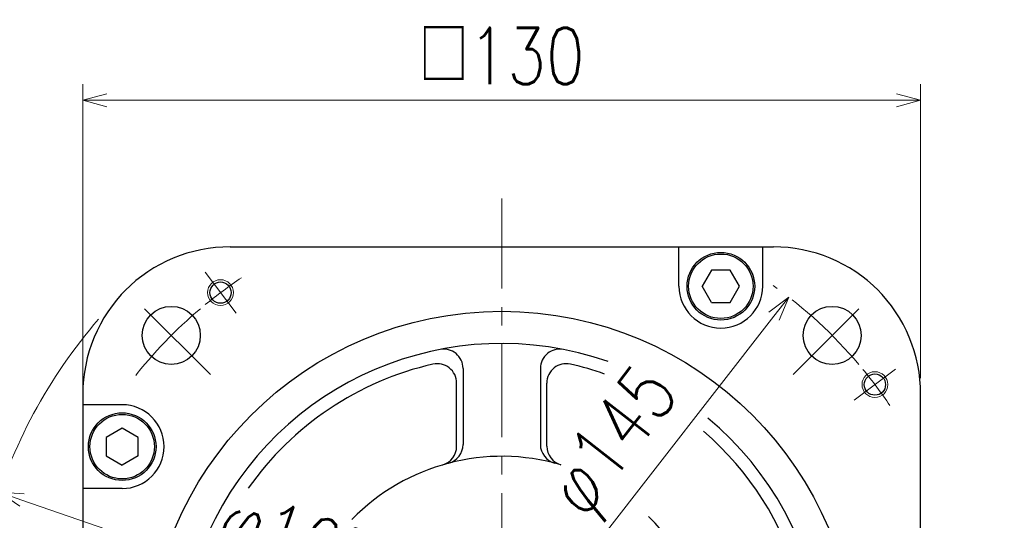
# Model space of a CAD drawing. Header units: millimetres. Extents: x 0 to 1076, y 0 to 742.
# Tile 132 of 134: x 625 to 778, y 510 to 588. Entities that reach past the tile are written whole.
import ezdxf

# ---------------------------------------------------------------- set-up
doc = ezdxf.new("R2010")
doc.units = ezdxf.units.MM
doc.header["$LTSCALE"] = 0.454724
doc.linetypes.add('CENTER', pattern=[50.8, 31.75, -6.35, 6.35, -6.35])
doc.layers.add('NoLayerName_001', color=7, linetype='Continuous')
doc.styles.get("Standard").update_dxf_attribs({"font": 'txt', "bigfont": 'extfont2'})
doc.dimstyles.get("Standard").update_dxf_attribs({"dimtxt": 2.5, "dimasz": 2.5, "dimexe": 1, "dimexo": 1, "dimtad": 1, "dimdec": 3, "dimzin": 0, "dimdsep": 46, "dimtxsty": 'Standard', "dimcen": 2.5, "dimadec": 3, "dimazin": 0, "dimtfac": 0.75, "dimtdec": 3, "dimtmove": 0, "dimatfit": 3, "dimfxl": 1, "dimarcsym": 0})

# ---------------------------------------------------------------- blocks, each defined once
blk = doc.blocks.new('_OPEN30')
at = {"color": 0, "linetype": 'ByBlock', "lineweight": -2}
for p, q in [((-1, 0.267949), (0, 0)), ((0, 0), (-1, -0.267949)), ((0, 0), (-1, 0))]:
    blk.add_line(p, q, dxfattribs=at)
blk = doc.blocks.new('*D81')
at = {"layer": 'Defpoints', "color": 0}
for p in [(622.02, 514.43), (622.02, 514.43), (777.98, 460.57)]:
    blk.add_point(p, dxfattribs=at)
at = {"layer": 'NoLayerName_001', "color": 0, "linetype": 'Continuous', "lineweight": 13}
blk.add_line((774.44, 461.79), (625.56, 513.21), dxfattribs=at)
at = {"layer": 'NoLayerName_001', "color": 0, "lineweight": 13, "xscale": 3.75, "yscale": 3.75, "zscale": 3.75}
for p, rotation in [((622.02, 514.43), 160.947676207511), ((777.98, 460.57), 340.947676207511)]:
    blk.add_blockref('_OPEN30', p, dxfattribs=dict(at, rotation=rotation))
at = {"layer": 'NoLayerName_001', "color": 0, "lineweight": 13, "insert": (667.98, 505.83), "char_height": 8.75, "attachment_point": 5, "rotation": 340.9477}
blk.add_mtext('\\W0.8000;φ165', dxfattribs=at)
blk = doc.blocks.new('*D82')
at = {"layer": 'Defpoints', "color": 0}
for p in [(744.54, 544.7), (744.54, 544.7), (655.46, 430.3)]:
    blk.add_point(p, dxfattribs=at)
at = {"layer": 'NoLayerName_001', "color": 0, "linetype": 'Continuous', "lineweight": 13}
blk.add_line((657.76, 433.26), (742.24, 541.74), dxfattribs=at)
at = {"layer": 'NoLayerName_001', "color": 0, "lineweight": 13, "xscale": 3.75, "yscale": 3.75, "zscale": 3.75}
for p, rotation in [((744.54, 544.7), 52.09221403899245), ((655.46, 430.3), 232.0922140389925)]:
    blk.add_blockref('_OPEN30', p, dxfattribs=dict(at, rotation=rotation))
at = {"layer": 'NoLayerName_001', "color": 0, "lineweight": 13, "insert": (717.97, 521.76), "char_height": 8.75, "attachment_point": 5, "rotation": 52.0922}
blk.add_mtext('\\W0.8000;φ145', dxfattribs=at)
blk = doc.blocks.new('*D83')
at = {"layer": 'Defpoints', "color": 0}
for p in [(635, 575.25), (765, 529.65), (635, 528)]:
    blk.add_point(p, dxfattribs=at)
at = {"layer": 'NoLayerName_001', "color": 0, "linetype": 'Continuous', "lineweight": 13}
for p, q in [((635, 530.5), (635, 577.75)), ((765, 532.15), (765, 577.75)), ((761.25, 575.25), (638.75, 575.25))]:
    blk.add_line(p, q, dxfattribs=at)
at = {"layer": 'NoLayerName_001', "color": 0, "lineweight": 13, "xscale": 3.75, "yscale": 3.75, "zscale": 3.75, "rotation": 180}
blk.add_blockref('_OPEN30', (635, 575.25), dxfattribs=at)
at = {"layer": 'NoLayerName_001', "color": 0, "lineweight": 13, "xscale": 3.75, "yscale": 3.75, "zscale": 3.75}
blk.add_blockref('_OPEN30', (765, 575.25), dxfattribs=at)
at = {"layer": 'NoLayerName_001', "color": 0, "lineweight": 13, "insert": (700, 582.13), "char_height": 8.75, "attachment_point": 5}
blk.add_mtext('\\W0.8000;□130', dxfattribs=at)

msp = doc.modelspace()

# ---------------------------------------------------------------- linework, layer by layer
at = {"layer": 'NoLayerName_001', "color": 4, "linetype": 'CENTER', "lineweight": 13}
for p, q in [((700, 361.25), (700, 560)), ((658.775671, 542.206532), (653.961151, 548.595617)), ((654.805625, 532.694375), (642.5805, 544.9195)), ((745.194375, 532.694375), (757.4195, 544.9195)), ((754.706532, 528.724329), (761.095617, 533.538849))]:
    msp.add_line(p, q, dxfattribs=at)
at = {"layer": 'NoLayerName_001', "color": 7, "linetype": 'Continuous', "lineweight": 25}
for p, q in [((657.854419, 552.5), (742.145581, 552.5)), ((727.499003, 546.390726), (727.499003, 552.501)), ((740.499003, 546.390726), (740.499003, 552.501)), ((732.555627, 548.890726), (731.112252, 546.390726)), ((735.442379, 548.890726), (732.555627, 548.890726)), ((736.885754, 546.390726), (735.442379, 548.890726)), ((732.555627, 543.890726), (731.112252, 546.390726)), ((735.442379, 543.890726), (736.885754, 546.390726)), ((732.555627, 543.890726), (735.442379, 543.890726)), ((694, 533.63025), (694, 521.84021)), ((706, 533.63025), (706, 521.84021)), ((693, 521.562443), (693, 531.374822)), ((707, 521.562443), (707, 531.374822)), ((635, 529.645581), (635, 445.354419)), ((765, 445.354419), (765, 529.645581)), ((641.109274, 527.999003), (634.999, 527.999003)), ((641.109274, 524.385754), (638.609274, 522.942379)), ((643.609274, 522.942379), (641.109274, 524.385754)), ((638.609274, 522.942379), (638.609274, 520.055627)), ((643.609274, 520.055627), (643.609274, 522.942379)), ((638.609274, 520.055627), (641.109274, 518.612252)), ((643.609274, 520.055627), (641.109274, 518.612252)), ((641.109274, 514.999003), (634.999, 514.999003))]:
    msp.add_line(p, q, dxfattribs=at)
for centre, radius in [((733.999003, 546.390726), 5.25), ((733.999003, 546.390726), 5), ((656.368411, 545.401074), 1.65), ((648.73475, 538.76525), 4.5), ((700, 487.5), 55), ((751.26525, 538.76525), 4.5), ((757.901074, 531.131589), 1.65), ((641.109274, 521.499003), 5.25), ((641.109274, 521.499003), 5)]:
    msp.add_circle(centre, radius, dxfattribs=at)
at = {"layer": 'NoLayerName_001', "color": 4, "linetype": 'Continuous', "lineweight": 13}
for centre in [(656.368411, 545.401074), (757.901074, 531.131589)]:
    msp.add_circle(centre, 2, dxfattribs=at)
at = {"layer": 'NoLayerName_001', "color": 7, "linetype": 'Continuous', "lineweight": 25}
for centre, radius, start, end in [((657.854419, 529.5), 23, 90, 135.09912784), ((742.145581, 529.5), 23, 44.90087216, 90), ((658, 529.645581), 23, 134.90087235, 180.00000019), ((733.999003, 546.390726), 6.5, 180, 0), ((742, 529.645581), 23, 0, 45.09912784), ((700, 487.5), 50, 70.72417534, 50.24908676), ((691, 533.63025), 3, 0, 101.03971441), ((709, 533.63025), 3, 78.96028559, 180), ((700, 487.5), 48, 102.83958841, 144.99359027), ((690, 531.374822), 3, 0, 102.83958841), ((710, 531.374822), 3, 77.16041159, 180), ((700, 487.5), 48, 70.57680767, 77.16041159), ((641.109274, 521.499003), 6.5, 270, 90), ((700, 487.5), 48, 342.83958841, 49.29812503), ((690, 521.562443), 3, 286.36110352, 0), ((691, 521.84021), 3, 284.68597263, 0), ((709, 521.84021), 3, 180, 255.31402737), ((710, 521.562443), 3, 180, 253.63889648), ((700, 487.5), 32.5, 73.63889648, 135.66252353), ((700, 487.5), 32.5, 164.2019674, 45.4665258)]:
    msp.add_arc(centre, radius, start, end, dxfattribs=at)
at = {"layer": 'NoLayerName_001', "color": 4, "linetype": 'CENTER', "lineweight": 13}
for start, end in [(123.83845247, 129.37102902), (40.16154753, 54.49429819), (130.16154753, 142.04680104), (33.83845247, 39.37102902)]:
    msp.add_arc((700, 487.5), 72.5, start, end, dxfattribs=at)
at = {"layer": 'NoLayerName_001', "color": 4, "linetype": 'Continuous', "lineweight": 13}
msp.add_arc((700, 487.5), 82.5, 139.30409963, 164.07063626, dxfattribs=at)

# ---------------------------------------------------------------- dimensions: what is measured, and where the dimension line sits
at = {"layer": 'NoLayerName_001', "color": 3, "linetype": 'Continuous', "lineweight": 13}
for base, p1, p2, angle, override, picture, middle, dimtype in [((635, 575.25), (765, 529.645581), (635, 527.999003), 180, {"dimtxt": 8.75, "dimasz": 3.75, "dimexe": 2.5, "dimexo": 2.5, "dimgap": 2.5, "dimzin": 8, "dimpost": '□<>', "dimblk": 'OPEN30', "dimclrd": 0, "dimclre": 0, "dimclrt": 0, "dimtp": 0, "dimtm": 0, "dimlwd": 13, "dimlwe": 13}, '*D83', (700, 575.25), 160), ((744.543451, 544.702544), (655.456549, 430.297456, 430.297456), (744.543451, 544.702544), 52.09221404, {"dimtxt": 8.75, "dimasz": 3.75, "dimexe": 2.5, "dimexo": 2.5, "dimgap": 2.5, "dimzin": 8, "dimpost": 'φ<>', "dimblk": 'OPEN30', "dimse1": 1, "dimse2": 1, "dimclrd": 0, "dimclre": 0, "dimclrt": 0, "dimtp": 0, "dimtm": 0, "dimlwd": 13, "dimlwe": 13}, '*D82', (723.389746, 517.53703), 161), ((622.019279, 514.430598), (777.980721, 460.569402, 460.569402), (622.019279, 514.430598), 160.94767621, {"dimtxt": 8.75, "dimasz": 3.75, "dimexe": 2.5, "dimexo": 2.5, "dimgap": 2.5, "dimzin": 8, "dimpost": 'φ<>', "dimblk": 'OPEN30', "dimse1": 1, "dimse2": 1, "dimclrd": 0, "dimclre": 0, "dimclrt": 0, "dimtp": 0, "dimtm": 0, "dimlwd": 13, "dimlwe": 13}, '*D81', (665.737654, 499.332482), 161)]:
    dim = msp.add_linear_dim(base=base, p1=p1, p2=p2, angle=angle, text='\\W0.8000;<>', dimstyle='Standard', override=override, dxfattribs=at)
    dim.commit()
    dim.dimension.update_dxf_attribs({"geometry": picture, "text_midpoint": middle, "dimtype": dimtype})

doc.saveas('drawing.dxf')
